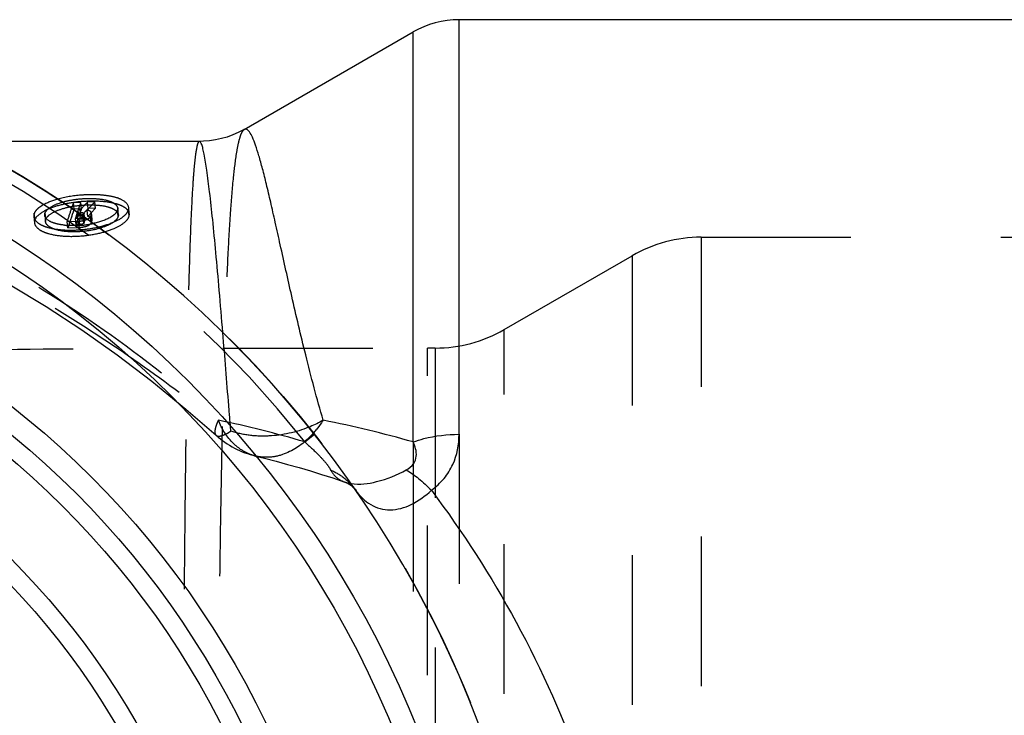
# Model space of a CAD drawing. Header units: millimetres. Extents: x 410 to 590, y 440 to 560.
# Tile 3 of 4: x 487 to 530, y 509 to 540. Entities that reach past the tile are written whole.
import ezdxf

# ---------------------------------------------------------------- set-up
doc = ezdxf.new("R2010")
doc.units = ezdxf.units.MM
doc.header["$LTSCALE"] = 65.185185
doc.linetypes.add('HIDDEN', pattern=[0.2, 0.1, -0.1])
doc.layers.add('KOERPER', color=7, linetype='CONTINUOUS')
doc.layers.add('KONST.EL_MIT_GEO', color=7, linetype='CONTINUOUS')

msp = doc.modelspace()

# ---------------------------------------------------------------- linework, layer by layer
at = {"layer": 'KOERPER', "color": 7, "linetype": 'Continuous'}
for p, q in [((563.186, 539.737), (506.072, 539.737)), ((496.726, 534.961), (504.072, 539.202)), ((494.748, 534.437), (484.297, 534.437))]:
    msp.add_line(p, q, dxfattribs=at)
at = {"layer": 'KOERPER', "color": 8, "linetype": 'HIDDEN'}
for p in [(504.7, 459.038), (505.035, 525.438)]:
    msp.add_line(p, (504.7, 525.438), dxfattribs=at)
at = {"layer": 'KOERPER', "color": 7, "linetype": 'Continuous'}
msp.add_arc((462.5, 492.238), 47.5, 99.5099, 80.4901, dxfattribs=at)
at = {"layer": 'KOERPER', "color": 8, "linetype": 'HIDDEN'}
msp.add_open_spline([(469.74, 524.638), (472.543, 524.898), (478.248, 525.232), (486.916, 525.41), (495.761, 525.44), (501.709, 525.438), (504.7, 525.438)], degree=3, knots=[0, 0, 0, 0, 0.241406, 0.489834, 0.74351, 1, 1, 1, 1], dxfattribs=at)
at = {"layer": 'KONST.EL_MIT_GEO', "color": 7, "linetype": 'Continuous'}
for p, q in [((506.072, 521.681), (506.072, 539.737)), ((504.072, 521.348), (504.072, 539.202)), ((494.775, 534.437), (494.774, 534.437))]:
    msp.add_line(p, q, dxfattribs=at)
at = {"layer": 'KONST.EL_MIT_GEO', "color": 8, "linetype": 'HIDDEN'}
for p, q in [((489.604, 531.781), (489.295, 531.769)), ((489.633, 531.502), (489.604, 531.781)), ((490.218, 531.805), (489.901, 531.793)), ((489.929, 531.514), (489.901, 531.793)), ((490.246, 531.526), (490.218, 531.805)), ((489.324, 531.49), (489.295, 531.769)), ((489.633, 531.502), (489.324, 531.49)), ((489.587, 531.452), (489.489, 531.449)), ((489.519, 531.172), (489.489, 531.449)), ((489.622, 531.491), (489.587, 531.452)), ((489.617, 531.176), (489.587, 531.452)), ((489.633, 531.503), (489.622, 531.491)), ((489.915, 531.163), (489.886, 531.439)), ((490.246, 531.526), (489.929, 531.514)), ((491.237, 531.176), (491.211, 531.453)), ((491.243, 531.244), (491.216, 531.522)), ((491.715, 531.196), (491.69, 531.473)), ((491.721, 531.277), (491.695, 531.555)), ((487.56, 531.159), (487.595, 530.885)), ((487.616, 531.029), (487.582, 531.305)), ((488.039, 531.217), (488.072, 530.942)), ((488.087, 531.048), (488.054, 531.324)), ((489.016, 530.942), (489.5, 530.962)), ((489.049, 530.669), (489.016, 530.942)), ((489.536, 531.086), (489.374, 531.08)), ((489.405, 530.805), (489.374, 531.08)), ((489.451, 531.331), (489.611, 531.337)), ((489.482, 531.055), (489.451, 531.331)), ((489.482, 531.055), (489.641, 531.061)), ((489.532, 530.689), (489.5, 530.962)), ((489.617, 531.176), (489.519, 531.172)), ((489.567, 530.812), (489.536, 531.086)), ((489.641, 531.061), (489.611, 531.337)), ((489.715, 531.165), (489.711, 531.153)), ((489.742, 530.879), (489.711, 531.153)), ((489.78, 531.009), (489.751, 531.294)), ((490.061, 530.892), (490.031, 531.167)), ((490.097, 531.022), (490.068, 531.298)), ((490.099, 531.046), (490.07, 531.322)), ((489.049, 530.669), (489.532, 530.689)), ((489.567, 530.812), (489.405, 530.805)), ((516.608, 530.263), (516.608, 454.212)), ((516.608, 530.263), (579.68, 530.263)), ((508.035, 526.241), (513.608, 529.459)), ((513.608, 529.459), (513.608, 455.016)), ((508.035, 458.234), (508.035, 526.241)), ((505.035, 525.438), (505.035, 459.038)), ((499.353, 521.348), (499.774, 521.681)), ((506.072, 521.681), (506.072, 462.794)), ((504.072, 521.348), (504.072, 463.127)), ((501.572, 519.249), (501.575, 519.245))]:
    msp.add_line(p, q, dxfattribs=at)
at = {"layer": 'KONST.EL_MIT_GEO', "color": 7, "linetype": 'Continuous'}
msp.add_lwpolyline([(496.724, 534.959), (496.684, 534.937), (496.46, 534.82), (496.225, 534.717), (495.981, 534.628), (495.729, 534.556), (495.472, 534.5), (495.211, 534.462), (494.948, 534.441), (494.775, 534.437)], dxfattribs=at)
at = {"layer": 'KONST.EL_MIT_GEO', "color": 8, "linetype": 'HIDDEN'}
for points in [[(463.787, 534.437), (464.909, 534.42), (466.61, 534.34), (468.312, 534.193), (470.013, 533.981), (471.71, 533.702), (473.401, 533.356), (475.083, 532.945), (476.758, 532.467), (478.422, 531.922), (480.072, 531.311), (481.711, 530.632), (483.336, 529.886), (484.943, 529.073), (486.534, 528.192), (488.107, 527.243), (489.658, 526.227), (491.188, 525.143), (492.697, 523.993), (494.181, 522.78), (495.495, 521.638)], [(497.218, 520.734), (497.598, 520.639), (498.106, 520.509), (498.608, 520.373), (499.107, 520.231), (499.601, 520.085), (500.09, 519.934), (500.575, 519.778), (501.056, 519.617), (501.107, 519.599)], [(501.109, 519.599), (501.173, 519.573), (501.242, 519.539), (501.319, 519.492), (501.398, 519.433), (501.468, 519.371), (501.525, 519.31), (501.572, 519.249)]]:
    msp.add_lwpolyline(points, dxfattribs=at)
msp.add_circle((462.5, 492.238), 47.5, dxfattribs=at)
at = {"layer": 'KONST.EL_MIT_GEO', "color": 7, "linetype": 'Continuous'}
for radius in [44.936, 43.954, 39, 38.025, 37.221, 34.004, 33.2]:
    msp.add_circle((462.5, 492.238), radius, dxfattribs=at)
for centre, radius, start, end in [((506.072, 535.737), 4, 90, 120), ((497.592, 526.792), 5.179, 291.8898, 292.6249), ((491.047, 475.935), 47.244, 73.9971, 78.8791), ((496.543, 524.583), 4.28, 318.1929, 320.7244)]:
    msp.add_arc(centre, radius, start, end, dxfattribs=at)
at = {"layer": 'KONST.EL_MIT_GEO', "color": 8, "linetype": 'HIDDEN'}
for centre, radius, start, end in [((462.5, 492.238), 46.964, 38.3056, 321.6944), ((500.698, 527.764), 11.798, 160.0944, 161.8035), ((503.631, 518.816), 18.892, 136.6149, 137.8111), ((504.073, 518.899), 18.935, 137.0313, 138.5266), ((501.593, 527.167), 13.132, 160.6461, 163.2945), ((500.12, 527.682), 11.571, 159.3158, 160.6346), ((500.661, 527.526), 11.723, 160.1736, 161.8808), ((503.649, 518.526), 18.892, 136.5716, 137.9668), ((504, 518.693), 18.811, 136.9848, 138.4804), ((502.442, 527.197), 13.633, 162.3479, 163.4525), ((502.397, 526.964), 13.548, 162.4246, 163.5278), ((502.895, 527.357), 13.719, 163.361, 163.8824), ((502.875, 527.115), 13.662, 163.4392, 164.0092), ((503.412, 527.502), 13.873, 164.1215, 164.6831), ((503.366, 527.268), 13.79, 164.2009, 164.7624), ((489.243, 533.999), 3.229, 263.7759, 266.3126), ((489.266, 534.973), 4.204, 272.5887, 274.5884), ((489.27, 534.968), 4.199, 274.5306, 281.9198), ((516.608, 524.263), 6, 90, 120), ((505.035, 531.438), 6, 270, 300), ((486.673, 478.802), 44.396, 73.4034, 78.4057), ((498.159, 524.621), 3.999, 228.2184, 256.378), ((496.774, 524.372), 3.966, 313.7788, 317.3318), ((496.655, 524.483), 4.129, 317.3148, 318.1833), ((501.647, 521.289), 1.775, 260.7179, 261.0642)]:
    msp.add_arc(centre, radius, start, end, dxfattribs=at)
for points, knots in [([(495.595, 462.183), (494.008, 460.788), (490.686, 458.14), (485.247, 454.791), (479.394, 452.173), (473.227, 450.375), (466.859, 449.459), (460.422, 449.464), (454.049, 450.403), (447.882, 452.267), (442.055, 455.02), (436.701, 458.61), (431.942, 462.958), (427.888, 467.97), (424.632, 473.535), (422.251, 479.526), (420.799, 485.809), (420.312, 492.238), (420.799, 498.667), (422.251, 504.949), (424.632, 510.94), (427.888, 516.505), (431.943, 521.517), (436.701, 525.866), (442.055, 529.455), (447.882, 532.209), (454.05, 534.072), (460.422, 535.011), (466.86, 535.016), (473.227, 534.1), (479.395, 532.302), (485.247, 529.684), (490.686, 526.335), (494.008, 523.687), (495.595, 522.292)], [0, 0, 0, 0, 0.030904, 0.061992, 0.093168, 0.124394, 0.155652, 0.18693, 0.218221, 0.249519, 0.280823, 0.31213, 0.343439, 0.37475, 0.406062, 0.437374, 0.468687, 0.500001, 0.531314, 0.562627, 0.59394, 0.625252, 0.656563, 0.687872, 0.719179, 0.750482, 0.781781, 0.813071, 0.84435, 0.875607, 0.906833, 0.938008, 0.969096, 1, 1, 1, 1]), ([(496.723, 534.959), (496.683, 534.935), (496.609, 534.833), (496.529, 534.627), (496.45, 534.326), (496.34, 533.738), (496.224, 532.763), (496.107, 531.314), (496.003, 529.501), (495.911, 527.342), (495.831, 524.853), (495.761, 522.057), (495.702, 518.98), (495.632, 514.399), (495.57, 508.205), (495.528, 500.376), (495.514, 492.238), (495.528, 484.1), (495.57, 476.271), (495.632, 470.076), (495.702, 465.495), (495.761, 462.418), (495.831, 459.622), (495.911, 457.134), (496.003, 454.974), (496.107, 453.162), (496.224, 451.712), (496.34, 450.737), (496.45, 450.149), (496.529, 449.848), (496.609, 449.642), (496.683, 449.54), (496.723, 449.516)], [0, 0, 0, 0, 0.001629, 0.004187, 0.007794, 0.012486, 0.025156, 0.042173, 0.063424, 0.088739, 0.117904, 0.15066, 0.186709, 0.225721, 0.311152, 0.403746, 0.499999, 0.596252, 0.688847, 0.774278, 0.81329, 0.849339, 0.882095, 0.91126, 0.936575, 0.957826, 0.974843, 0.987514, 0.992206, 0.995813, 0.998371, 1, 1, 1, 1]), ([(463.788, 534.437), (466.736, 534.43), (472.647, 533.821), (479.738, 531.644), (485.095, 529.161), (488.944, 526.966), (492.618, 524.494), (494.972, 522.715), (496.142, 521.817)], [0, 0, 0, 0, 0.249952, 0.499843, 0.624899, 0.749941, 0.874976, 1, 1, 1, 1]), ([(494.775, 534.437), (494.75, 534.437), (494.698, 534.358), (494.661, 534.213), (494.612, 533.959), (494.569, 533.615), (494.526, 533.169), (494.468, 532.383), (494.404, 531.16), (494.338, 529.414), (494.28, 527.309), (494.229, 524.863), (494.184, 522.099), (494.145, 519.043), (494.112, 515.724), (494.085, 512.174), (494.054, 507.081), (494.031, 500.414), (494.021, 492.237), (494.031, 484.06), (494.054, 477.393), (494.085, 472.3), (494.112, 468.75), (494.145, 465.431), (494.184, 462.375), (494.229, 459.611), (494.28, 457.165), (494.338, 455.06), (494.404, 453.315), (494.468, 452.092), (494.526, 451.306), (494.569, 450.86), (494.612, 450.516), (494.661, 450.262), (494.698, 450.117), (494.75, 450.038), (494.775, 450.038)], [0, 0, 0, 0, 0.000866, 0.002723, 0.005706, 0.00984, 0.015129, 0.021568, 0.037856, 0.058586, 0.083582, 0.112623, 0.14544, 0.181726, 0.221133, 0.263281, 0.307761, 0.401951, 0.500006, 0.598061, 0.692251, 0.73673, 0.778878, 0.818284, 0.854569, 0.887385, 0.916425, 0.94142, 0.962148, 0.978436, 0.984874, 0.990162, 0.994295, 0.997278, 0.999134, 1, 1, 1, 1]), ([(488.596, 531.917), (488.365, 531.852), (488.047, 531.736), (487.715, 531.503), (487.609, 531.371), (487.582, 531.305)], [0, 0, 0, 0, 0.595273, 0.822842, 1, 1, 1, 1]), ([(491.721, 531.277), (491.712, 531.374), (491.594, 531.519), (491.38, 531.637), (491.035, 531.76), (490.49, 531.837), (489.766, 531.838), (489.031, 531.748), (488.378, 531.578), (487.899, 531.355), (487.662, 531.141), (487.616, 531.029)], [0, 0, 0, 0, 0.06457, 0.109283, 0.164545, 0.307013, 0.473559, 0.646186, 0.799774, 0.919775, 1, 1, 1, 1]), ([(488.054, 531.324), (488.089, 531.417), (488.287, 531.59), (488.67, 531.764), (489.175, 531.892), (489.73, 531.958), (490.269, 531.956), (490.676, 531.898), (490.94, 531.807), (491.112, 531.716), (491.209, 531.6), (491.216, 531.522)], [0, 0, 0, 0, 0.086428, 0.211442, 0.365957, 0.532627, 0.692981, 0.83023, 0.886054, 0.932227, 1, 1, 1, 1]), ([(491.695, 531.555), (491.681, 531.707), (491.418, 531.909), (491.035, 532.026), (490.611, 532.098), (490.13, 532.122), (489.446, 532.096), (488.928, 532.011), (488.596, 531.917)], [0, 0, 0, 0, 0.139207, 0.246295, 0.377288, 0.526238, 0.685574, 1, 1, 1, 1]), ([(487.561, 531.159), (487.574, 531.051), (487.71, 530.892), (487.949, 530.765), (488.311, 530.641), (488.859, 530.565), (489.575, 530.571), (490.303, 530.676), (490.95, 530.864), (491.392, 531.091), (491.617, 531.306), (491.678, 531.419), (491.69, 531.473)], [0, 0, 0, 0, 0.071237, 0.12009, 0.178598, 0.319143, 0.479706, 0.64505, 0.797742, 0.918817, 0.964191, 1, 1, 1, 1]), ([(488.087, 531.048), (488.12, 531.133), (488.297, 531.298), (488.661, 531.471), (489.161, 531.605), (489.726, 531.677), (490.287, 531.677), (490.709, 531.618), (490.979, 531.523), (491.144, 531.431), (491.236, 531.319), (491.243, 531.244)], [0, 0, 0, 0, 0.078688, 0.197323, 0.350046, 0.52306, 0.690162, 0.834266, 0.890153, 0.935114, 1, 1, 1, 1]), ([(489.324, 531.49), (489.3, 531.425), (489.201, 531.154), (489.112, 530.879), (489.049, 530.669)], [0, 0, 0, 0, 0.241119, 1, 1, 1, 1]), ([(490.07, 531.322), (490.067, 531.352), (490.004, 531.412), (489.931, 531.43), (489.886, 531.439)], [0, 0, 0, 0, 0.388782, 1, 1, 1, 1]), ([(491.211, 531.453), (491.195, 531.387), (491.089, 531.25), (490.738, 531.018), (490.391, 530.913), (490.138, 530.859)], [0, 0, 0, 0, 0.161139, 0.386413, 1, 1, 1, 1]), ([(487.582, 531.305), (487.577, 531.293), (487.56, 531.246), (487.556, 531.195), (487.561, 531.159)], [0, 0, 0, 0, 0.262173, 1, 1, 1, 1]), ([(487.595, 530.885), (487.608, 530.782), (487.735, 530.628), (487.966, 530.501), (488.335, 530.371), (488.91, 530.292), (489.663, 530.304), (490.41, 530.42), (491.051, 530.622), (491.496, 530.864), (491.692, 531.092), (491.715, 531.196)], [0, 0, 0, 0, 0.067863, 0.11547, 0.174339, 0.323152, 0.493094, 0.666869, 0.817366, 0.930039, 1, 1, 1, 1]), ([(488.893, 530.789), (488.78, 530.801), (488.572, 530.837), (488.265, 530.933), (488.054, 531.094), (488.039, 531.217)], [0, 0, 0, 0, 0.341525, 0.626448, 1, 1, 1, 1]), ([(491.237, 531.176), (491.218, 531.095), (491.064, 530.923), (490.723, 530.739), (490.234, 530.587), (489.663, 530.499), (489.085, 530.489), (488.643, 530.549), (488.357, 530.648), (488.179, 530.745), (488.082, 530.864), (488.072, 530.942)], [0, 0, 0, 0, 0.070993, 0.183206, 0.332507, 0.505397, 0.675312, 0.825137, 0.884411, 0.932039, 1, 1, 1, 1]), ([(489.5, 530.962), (489.619, 530.967), (489.786, 530.996), (489.962, 531.078), (490.023, 531.137), (490.031, 531.167)], [0, 0, 0, 0, 0.603124, 0.840466, 1, 1, 1, 1]), ([(489.711, 531.153), (489.704, 531.129), (489.634, 531.098), (489.575, 531.088), (489.536, 531.086)], [0, 0, 0, 0, 0.392861, 1, 1, 1, 1]), ([(489.611, 531.337), (489.644, 531.339), (489.69, 531.339), (489.749, 531.312), (489.751, 531.294)], [0, 0, 0, 0, 0.638694, 1, 1, 1, 1]), ([(489.641, 531.061), (489.674, 531.063), (489.72, 531.063), (489.779, 531.036), (489.781, 531.018)], [0, 0, 0, 0, 0.644734, 1, 1, 1, 1]), ([(489.751, 531.294), (489.751, 531.292), (489.751, 531.289), (489.75, 531.286), (489.75, 531.285)], [0, 0, 0, 0, 0.490534, 1, 1, 1, 1]), ([(489.781, 531.018), (489.781, 531.017), (489.781, 531.014), (489.78, 531.011), (489.78, 531.009)], [0, 0, 0, 0, 0.487899, 1, 1, 1, 1]), ([(490.099, 531.046), (490.096, 531.074), (490.034, 531.135), (489.962, 531.153), (489.915, 531.163)], [0, 0, 0, 0, 0.375923, 1, 1, 1, 1]), ([(489.456, 530.773), (489.42, 530.771), (489.28, 530.767), (489.14, 530.769), (489.036, 530.776)], [0, 0, 0, 0, 0.255793, 1, 1, 1, 1]), ([(489.532, 530.689), (489.655, 530.694), (489.825, 530.723), (490, 530.809), (490.054, 530.865), (490.061, 530.892)], [0, 0, 0, 0, 0.628838, 0.857944, 1, 1, 1, 1]), ([(489.742, 530.879), (489.735, 530.856), (489.667, 530.824), (489.607, 530.814), (489.567, 530.812)], [0, 0, 0, 0, 0.368451, 1, 1, 1, 1]), ([(496.142, 521.817), (496.11, 522.188), (495.991, 523.619), (495.878, 525.05), (495.791, 526.11)], [0, 0, 0, 0, 0.259042, 1, 1, 1, 1]), ([(495.595, 522.292), (495.559, 522.215), (495.501, 522.075), (495.438, 521.865), (495.436, 521.69), (495.495, 521.638)], [0, 0, 0, 0, 0.371195, 0.657456, 1, 1, 1, 1]), ([(497.217, 520.734), (497.043, 520.776), (496.697, 520.913), (496.073, 521.386), (495.748, 521.913), (495.595, 522.292)], [0, 0, 0, 0, 0.232008, 0.472617, 1, 1, 1, 1]), ([(499.523, 521.986), (498.976, 521.767), (498.101, 521.575), (496.95, 521.61), (496.402, 521.734), (496.142, 521.817)], [0, 0, 0, 0, 0.513254, 0.762548, 1, 1, 1, 1]), ([(495.495, 521.638), (495.554, 521.585), (495.73, 521.608), (495.934, 521.696), (496.069, 521.772), (496.142, 521.817)], [0, 0, 0, 0, 0.341647, 0.628209, 1, 1, 1, 1]), ([(499.518, 521.508), (499.197, 521.2), (498.636, 520.823), (497.805, 520.653), (497.405, 520.688), (497.218, 520.734)], [0, 0, 0, 0, 0.530263, 0.770006, 1, 1, 1, 1]), ([(499.353, 521.348), (499.58, 521.15), (499.909, 520.845), (500.281, 520.433), (500.434, 520.226), (500.482, 520.129)], [0, 0, 0, 0, 0.541748, 0.806013, 1, 1, 1, 1]), ([(500.482, 520.129), (500.542, 520.009), (500.717, 519.781), (500.97, 519.646), (501.107, 519.599)], [0, 0, 0, 0, 0.482719, 1, 1, 1, 1]), ([(500.482, 520.129), (500.701, 520.034), (501.112, 519.79), (501.44, 519.44), (501.572, 519.249)], [0, 0, 0, 0, 0.50762, 1, 1, 1, 1]), ([(501.109, 519.599), (501.129, 519.592), (501.211, 519.566), (501.296, 519.547), (501.36, 519.537)], [0, 0, 0, 0, 0.241729, 1, 1, 1, 1])]:
    msp.add_open_spline(points, degree=3, knots=knots, dxfattribs=at)
at = {"layer": 'KONST.EL_MIT_GEO', "color": 7, "linetype": 'Continuous'}
for points, knots in [([(500.16, 522.292), (499.883, 523.233), (499.408, 525.033), (498.81, 527.586), (498.383, 529.516), (498.08, 530.881), (497.881, 531.761), (497.698, 532.54), (497.529, 533.214), (497.373, 533.781), (497.229, 534.239), (497.097, 534.585), (496.987, 534.803), (496.898, 534.915), (496.84, 534.962), (496.778, 534.98), (496.74, 534.968), (496.724, 534.959)], [0, 0, 0, 0, 0.222119, 0.421123, 0.593822, 0.669488, 0.737662, 0.798105, 0.850612, 0.895018, 0.931206, 0.95914, 0.978961, 0.986021, 0.991449, 0.99578, 1, 1, 1, 1]), ([(495.791, 526.11), (495.74, 526.723), (495.643, 527.887), (495.497, 529.529), (495.359, 530.957), (495.229, 532.153), (495.11, 533.101), (495.011, 533.73), (494.933, 534.098), (494.881, 534.277), (494.841, 534.384), (494.795, 534.437), (494.775, 534.437)], [0, 0, 0, 0, 0.219334, 0.41606, 0.587256, 0.730671, 0.84455, 0.927573, 0.957237, 0.978956, 0.992877, 1, 1, 1, 1]), ([(500.16, 522.292), (500.136, 522.255), (500.04, 522.112), (499.937, 521.973), (499.855, 521.874)], [0, 0, 0, 0, 0.253123, 1, 1, 1, 1]), ([(504.072, 521.348), (504.226, 521.404), (504.875, 521.601), (505.558, 521.681), (506.072, 521.681)], [0, 0, 0, 0, 0.241336, 1, 1, 1, 1]), ([(504.865, 519.245), (505.069, 519.394), (505.435, 519.73), (505.942, 520.531), (506.072, 521.234), (506.072, 521.681)], [0, 0, 0, 0, 0.269019, 0.523458, 1, 1, 1, 1]), ([(503.772, 520.129), (503.895, 520.194), (504.11, 520.357), (504.236, 520.717), (504.194, 521.052), (504.117, 521.252), (504.072, 521.348)], [0, 0, 0, 0, 0.296045, 0.544804, 0.773661, 1, 1, 1, 1]), ([(501.371, 519.535), (501.739, 519.477), (502.593, 519.588), (503.364, 519.913), (503.772, 520.129)], [0, 0, 0, 0, 0.446485, 1, 1, 1, 1]), ([(503.772, 520.129), (503.96, 520.021), (504.343, 519.745), (504.688, 519.425), (504.865, 519.245)], [0, 0, 0, 0, 0.46112, 1, 1, 1, 1]), ([(501.575, 519.245), (501.747, 518.997), (502.076, 518.665), (502.629, 518.431), (503.238, 518.352), (504.058, 518.584), (504.604, 518.998), (504.865, 519.245)], [0, 0, 0, 0, 0.238243, 0.352665, 0.468263, 0.71633, 1, 1, 1, 1]), ([(504.865, 519.245), (506.23, 517.424), (508.758, 513.492), (511.674, 506.957), (513.564, 499.783), (514.221, 492.238), (513.564, 484.692), (511.674, 477.518), (508.758, 470.983), (506.23, 467.051), (504.865, 465.23)], [0, 0, 0, 0, 0.117792, 0.24095, 0.36897, 0.5, 0.63103, 0.75905, 0.882208, 1, 1, 1, 1])]:
    msp.add_open_spline(points, degree=3, knots=knots, dxfattribs=at)
at = {"layer": 'KONST.EL_MIT_GEO', "color": 8, "linetype": 'HIDDEN'}
for points in [[(491.216, 531.522), (491.218, 531.499), (491.216, 531.475), (491.211, 531.453)], [(491.69, 531.473), (491.696, 531.5), (491.698, 531.528), (491.695, 531.555)], [(487.616, 531.029), (487.598, 530.984), (487.589, 530.933), (487.595, 530.885)], [(488.039, 531.217), (488.035, 531.253), (488.04, 531.291), (488.054, 531.324)], [(488.072, 530.942), (488.068, 530.978), (488.074, 531.015), (488.087, 531.048)], [(490.068, 531.298), (490.07, 531.306), (490.071, 531.314), (490.07, 531.322)], [(490.097, 531.022), (490.099, 531.03), (490.1, 531.038), (490.099, 531.046)], [(491.243, 531.244), (491.245, 531.222), (491.243, 531.198), (491.237, 531.176)], [(491.715, 531.196), (491.721, 531.222), (491.723, 531.25), (491.721, 531.277)]]:
    msp.add_open_spline(points, degree=3, dxfattribs=at)
at = {"layer": 'KONST.EL_MIT_GEO', "color": 7, "linetype": 'Continuous'}
msp.add_open_spline([(500.16, 522.292), (499.973, 522.188), (499.781, 522.094), (499.584, 522.012)], degree=3, dxfattribs=at)

doc.saveas('drawing.dxf')
